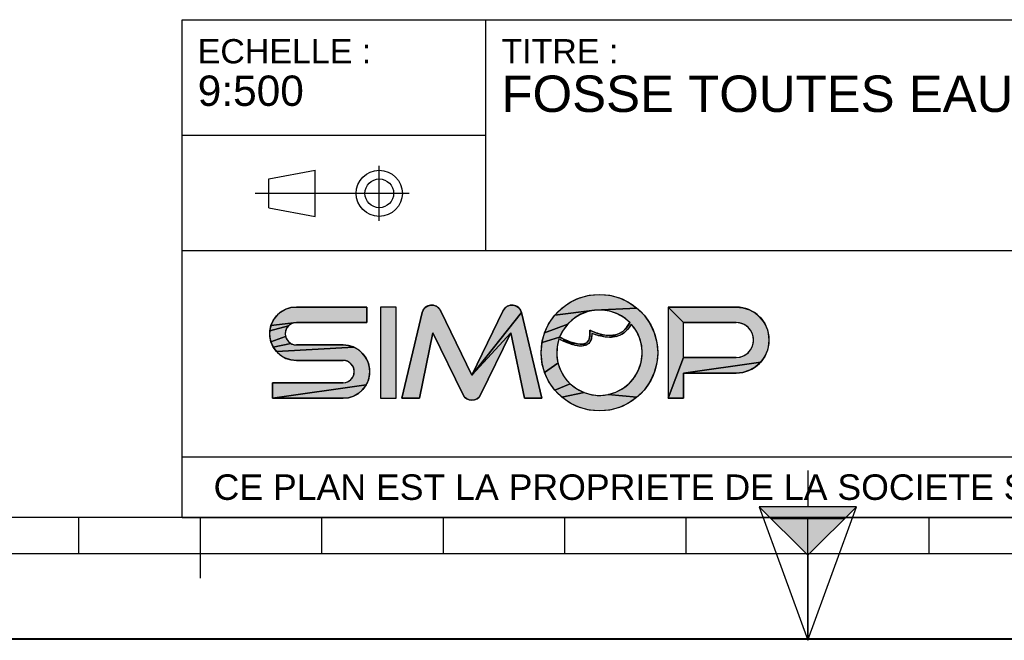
# Model space of a CAD drawing. Header units: millimetres. Extents: x 0 to 297, y 0 to 210.
# Tile 8 of 31: x 84 to 165, y 0 to 51. Entities that reach past the tile are written whole.
import ezdxf

# ---------------------------------------------------------------- set-up
doc = ezdxf.new("R2010")
doc.units = ezdxf.units.MM
doc.header["$LTSCALE"] = 16.335
doc.layers.get('0').update_dxf_attribs({"linetype": 'CONTINUOUS'})
doc.styles.get("Standard").update_dxf_attribs({"font": 'arial.ttf'})

# ---------------------------------------------------------------- blocks, each defined once
blk = doc.blocks.new('MARGEA4_BL0', base_point=(148.514, 105.014))
at = {"color": 7, "linetype": 'Continuous'}
for p, q in [((287.014, 10.014), (10.014, 10.014)), ((88.514, 7.014), (88.514, 10.014)), ((98.514, 5.014), (98.514, 10.014)), ((108.514, 7.014), (108.514, 10.014)), ((118.514, 7.014), (118.514, 10.014)), ((128.514, 7.014), (128.514, 10.014)), ((138.514, 7.014), (138.514, 10.014)), ((148.514, 0.014), (148.514, 10.014)), ((158.514, 7.014), (158.514, 10.014)), ((248.514, 7.014), (48.514, 7.014)), ((297.014, 0.014), (0.014, 0.014)), ((297.014, 0.014), (0.014, 0.014))]:
    blk.add_line(p, q, dxfattribs=at)
blk = doc.blocks.new('REPERE_ORIENTATION_BL1', base_point=(148.516, 6.898))
at = {"color": 7, "linetype": 'Continuous'}
for p, q in [((148.516, 13.898), (148.516, 10.898)), ((148.516, 6.898), (144.516, 10.898)), ((152.516, 10.898), (144.516, 10.898)), ((144.516, 10.898), (148.516, -0.102)), ((148.516, 6.898), (152.516, 10.898)), ((148.516, -0.102), (152.516, 10.898)), ((151.516, 9.898), (145.516, 9.898)), ((148.516, 6.898), (148.516, -0.102))]:
    blk.add_line(p, q, dxfattribs=at)
blk.add_solid([(144.516, 10.898), (148.516, 6.898), (152.516, 10.898)], dxfattribs=at)
blk = doc.blocks.new('ISO_BL3', base_point=(109.359, 36.711))
at = {"color": 7, "linetype": 'Continuous'}
for p, q in [((113.239, 34.434), (113.239, 38.988)), ((104.158, 37.894), (107.956, 38.612)), ((107.956, 34.81), (107.956, 38.612)), ((104.158, 35.528), (104.158, 37.894)), ((115.7, 36.711), (103.019, 36.711)), ((104.158, 35.528), (107.956, 34.81))]:
    blk.add_line(p, q, dxfattribs=at)
for radius in [1.901, 1.183]:
    blk.add_circle((113.239, 36.711), radius, dxfattribs=at)
blk = doc.blocks.new('LOGO-SIMOP-2009_BL4', base_point=(124.77, 23.589))
at = {"linetype": 'Continuous'}
for points in [[(131.363, 28.389), (132.197, 28.316), (133.005, 28.1), (133.763, 27.746), (134.449, 27.266), (130.961, 27.086), (127.686, 26.675), (128.278, 27.266), (128.963, 27.746), (129.722, 28.1), (130.53, 28.316)], [(105.954, 27.301), (106.412, 27.349), (112.22, 27.349), (112.22, 26.069), (106.412, 26.069), (104.319, 25.829), (104.507, 26.249), (104.777, 26.621), (105.119, 26.929), (105.517, 27.159)], [(117.578, 27.509), (117.792, 27.474), (117.99, 27.382), (118.155, 27.24), (118.276, 27.059), (120.86, 21.749), (124.06, 25.217), (121.579, 20.119), (121.455, 19.934), (121.284, 19.791), (121.08, 19.7), (120.86, 19.669), (120.639, 19.7), (120.436, 19.791), (120.265, 19.934), (120.141, 20.119), (117.66, 25.217), (116.54, 19.829), (115.1, 19.829), (116.778, 26.894), (116.857, 27.097), (116.987, 27.271), (117.16, 27.404), (117.362, 27.485)], [(123.927, 27.474), (124.142, 27.509), (124.358, 27.485), (124.56, 27.404), (124.732, 27.271), (124.863, 27.097), (124.941, 26.894), (120.86, 21.749), (123.444, 27.059), (123.565, 27.24), (123.73, 27.382)], [(124.06, 25.217), (120.86, 21.749), (124.941, 26.894), (126.62, 19.829), (125.18, 19.829)], [(129.751, 26.718), (129.215, 26.377), (128.749, 25.946), (126.853, 25.231), (127.207, 25.989), (127.686, 26.675), (130.961, 27.086), (130.34, 26.957)], [(131.596, 27.101), (130.961, 27.086), (134.449, 27.266), (135.04, 26.675), (135.52, 25.989), (135.874, 25.231), (136.091, 24.423), (136.163, 23.589), (136.091, 22.756), (135.874, 21.947), (135.52, 21.189), (135.04, 20.504), (134.449, 19.912), (132.075, 20.142), (132.717, 20.34), (133.309, 20.655), (133.83, 21.078), (134.262, 21.592), (134.588, 22.178), (134.798, 22.816), (134.882, 23.482), (134.838, 24.152), (134.668, 24.801), (134.378, 25.407), (133.978, 25.946), (133.719, 25.545), (133.436, 25.258), (133.098, 25.04), (132.731, 24.907), (132.159, 25.009), (132.592, 25.042), (132.968, 25.156), (133.314, 25.364), (133.6, 25.651), (133.861, 26.069), (133.375, 26.478), (132.823, 26.792), (132.224, 27.002)], [(138.292, 26.069), (137.012, 27.349), (142.612, 27.349), (143.177, 27.29), (143.718, 27.114), (144.211, 26.83), (144.633, 26.449), (144.967, 25.989), (145.199, 25.47), (145.317, 24.913), (145.317, 24.345), (145.199, 23.789), (144.967, 23.269), (144.633, 22.809), (138.292, 21.909), (138.292, 19.829), (137.012, 19.829), (138.292, 23.189), (142.612, 23.189), (142.956, 23.231), (143.281, 23.354), (143.567, 23.551), (143.797, 23.811), (143.958, 24.119), (144.041, 24.456), (144.041, 24.803), (143.958, 25.14), (143.797, 25.447), (143.567, 25.707), (143.281, 25.904), (142.956, 26.027), (142.612, 26.069)], [(105.952, 25.946), (105.761, 25.8), (104.224, 25.379), (104.319, 25.829), (106.412, 26.069), (106.174, 26.038)], [(128.368, 25.438), (128.084, 24.869), (126.636, 24.423), (126.853, 25.231), (128.749, 25.946)], [(105.523, 25.387), (105.492, 25.149), (105.523, 24.911), (104.319, 24.469), (104.224, 24.919), (104.224, 25.379), (105.761, 25.8), (105.615, 25.609)], [(131.146, 25.202), (131.682, 25.062), (131.315, 24.983), (130.744, 25.179), (130.717, 24.821), (130.631, 24.565), (130.48, 24.354), (130.273, 24.213), (130.001, 24.3), (130.178, 24.346), (130.347, 24.448), (130.481, 24.62), (130.552, 24.815), (130.583, 25.063), (130.563, 25.429)], [(105.761, 24.499), (105.952, 24.352), (104.507, 24.049), (104.319, 24.469), (105.523, 24.911), (105.615, 24.689)], [(110.717, 24.181), (111.155, 24.039), (104.777, 23.677), (104.507, 24.049), (105.952, 24.352), (106.174, 24.26), (106.412, 24.229), (110.26, 24.229)], [(128.084, 24.869), (128.432, 24.7), (128.441, 24.519), (128.029, 24.718), (127.876, 24.064), (127.849, 23.394), (127.95, 22.73), (126.853, 21.947), (126.636, 22.756), (126.563, 23.589), (126.636, 24.423)], [(128.738, 24.565), (129.026, 24.456), (129.312, 24.368), (129.161, 24.244), (128.799, 24.369), (128.441, 24.519), (128.432, 24.7)], [(129.788, 24.29), (130.001, 24.3), (130.273, 24.213), (130.034, 24.143), (129.77, 24.13), (129.472, 24.167), (129.161, 24.244), (129.312, 24.368), (129.552, 24.315)], [(132.159, 25.009), (132.731, 24.907), (132.312, 24.85), (131.842, 24.874), (131.315, 24.983), (131.682, 25.062)], [(111.553, 23.809), (111.895, 23.501), (112.165, 23.129), (112.352, 22.709), (112.448, 22.259), (112.448, 21.799), (112.352, 21.349), (112.165, 20.929), (104.452, 19.829), (104.452, 21.109), (110.26, 21.109), (110.498, 21.14), (110.72, 21.232), (110.91, 21.379), (111.057, 21.569), (111.148, 21.791), (111.18, 22.029), (111.148, 22.267), (111.057, 22.489), (110.91, 22.68), (110.72, 22.826), (110.498, 22.918), (110.26, 22.949), (106.412, 22.949), (105.954, 22.997), (105.517, 23.139), (105.119, 23.369), (104.777, 23.677), (111.155, 24.039)], [(128.175, 22.098), (128.516, 21.52), (128.961, 21.017), (127.686, 20.504), (127.207, 21.189), (126.853, 21.947), (127.95, 22.73)], [(143.177, 21.969), (142.612, 21.909), (138.292, 21.909), (144.633, 22.809), (144.211, 22.429), (143.718, 22.144)], [(110.717, 19.877), (110.26, 19.829), (104.452, 19.829), (112.165, 20.929), (111.895, 20.557), (111.553, 20.249), (111.155, 20.019)], [(129.493, 20.607), (130.093, 20.307), (128.278, 19.912), (127.686, 20.504), (128.961, 21.017)], [(131.408, 20.069), (132.075, 20.142), (134.449, 19.912), (133.763, 19.432), (133.005, 19.079), (132.197, 18.862), (131.363, 18.789), (130.53, 18.862), (129.722, 19.079), (128.963, 19.432), (128.278, 19.912), (130.093, 20.307), (130.739, 20.125)]]:
    blk.add_hatch(color=7, dxfattribs=at).paths.add_polyline_path(points)
at = {"color": 7, "linetype": 'Continuous'}
for p, q in [((130.53, 28.316), (131.363, 28.389)), ((131.363, 28.389), (132.197, 28.316)), ((128.278, 27.266), (128.963, 27.746)), ((128.963, 27.746), (129.722, 28.1)), ((129.722, 28.1), (130.53, 28.316)), ((132.197, 28.316), (133.005, 28.1)), ((133.005, 28.1), (133.763, 27.746)), ((133.763, 27.746), (134.449, 27.266)), ((104.777, 26.621), (105.119, 26.929)), ((105.119, 26.929), (105.517, 27.159)), ((105.517, 27.159), (105.954, 27.301)), ((105.954, 27.301), (106.412, 27.349)), ((112.22, 27.349), (106.412, 27.349)), ((112.22, 26.069), (112.22, 27.349)), ((113.34, 27.349), (113.34, 19.829)), ((114.62, 27.349), (113.34, 27.349)), ((114.62, 19.829), (114.62, 27.349)), ((116.778, 26.894), (115.1, 19.829)), ((116.778, 26.894), (116.857, 27.097)), ((116.857, 27.097), (116.987, 27.271)), ((116.987, 27.271), (117.16, 27.404)), ((117.16, 27.404), (117.362, 27.485)), ((117.362, 27.485), (117.578, 27.509)), ((117.578, 27.509), (117.792, 27.474)), ((117.792, 27.474), (117.99, 27.382)), ((117.99, 27.382), (118.155, 27.24)), ((118.155, 27.24), (118.276, 27.059)), ((120.86, 21.749), (118.276, 27.059)), ((123.444, 27.059), (120.86, 21.749)), ((124.941, 26.894), (120.86, 21.749)), ((123.444, 27.059), (123.565, 27.24)), ((123.565, 27.24), (123.73, 27.382)), ((123.73, 27.382), (123.927, 27.474)), ((123.927, 27.474), (124.142, 27.509)), ((124.142, 27.509), (124.358, 27.485)), ((124.358, 27.485), (124.56, 27.404)), ((124.56, 27.404), (124.732, 27.271)), ((124.732, 27.271), (124.863, 27.097)), ((124.863, 27.097), (124.941, 26.894)), ((126.62, 19.829), (124.941, 26.894)), ((127.686, 26.675), (128.278, 27.266)), ((130.961, 27.086), (127.686, 26.675)), ((130.34, 26.957), (129.751, 26.718)), ((130.961, 27.086), (130.34, 26.957)), ((134.449, 27.266), (130.961, 27.086)), ((131.596, 27.101), (130.961, 27.086)), ((132.224, 27.002), (131.596, 27.101)), ((132.823, 26.792), (132.224, 27.002)), ((133.375, 26.478), (132.823, 26.792)), ((134.449, 27.266), (135.04, 26.675)), ((142.612, 27.349), (137.012, 27.349)), ((138.292, 26.069), (137.012, 27.349)), ((137.012, 27.349), (137.012, 19.829)), ((142.612, 27.349), (143.177, 27.29)), ((143.177, 27.29), (143.718, 27.114)), ((143.718, 27.114), (144.211, 26.83)), ((144.211, 26.83), (144.633, 26.449)), ((104.319, 25.829), (104.507, 26.249)), ((106.412, 26.069), (104.319, 25.829)), ((104.507, 26.249), (104.777, 26.621)), ((105.952, 25.946), (105.761, 25.8)), ((106.174, 26.038), (105.952, 25.946)), ((106.412, 26.069), (106.174, 26.038)), ((106.412, 26.069), (112.22, 26.069)), ((126.853, 25.231), (127.207, 25.989)), ((128.749, 25.946), (126.853, 25.231)), ((127.207, 25.989), (127.686, 26.675)), ((128.749, 25.946), (128.368, 25.438)), ((129.215, 26.377), (128.749, 25.946)), ((129.751, 26.718), (129.215, 26.377)), ((133.861, 26.069), (133.375, 26.478)), ((133.6, 25.651), (133.861, 26.069)), ((133.978, 25.946), (133.719, 25.545)), ((134.378, 25.407), (133.978, 25.946)), ((135.04, 26.675), (135.52, 25.989)), ((135.52, 25.989), (135.874, 25.231)), ((138.292, 26.069), (142.612, 26.069)), ((138.292, 23.189), (138.292, 26.069)), ((142.956, 26.027), (142.612, 26.069)), ((143.281, 25.904), (142.956, 26.027)), ((144.633, 26.449), (144.967, 25.989)), ((144.967, 25.989), (145.199, 25.47)), ((104.224, 25.379), (104.319, 25.829)), ((105.761, 25.8), (104.224, 25.379)), ((104.224, 24.919), (104.224, 25.379)), ((105.523, 25.387), (105.492, 25.149)), ((105.492, 25.149), (105.523, 24.911)), ((105.615, 25.609), (105.523, 25.387)), ((105.761, 25.8), (105.615, 25.609)), ((116.54, 19.829), (117.66, 25.217)), ((117.66, 25.217), (120.141, 20.119)), ((124.06, 25.217), (120.86, 21.749)), ((121.579, 20.119), (124.06, 25.217)), ((124.06, 25.217), (125.18, 19.829)), ((126.636, 24.423), (126.853, 25.231)), ((128.368, 25.438), (128.084, 24.869)), ((130.583, 25.063), (130.563, 25.429)), ((130.563, 25.429), (131.146, 25.202)), ((130.744, 25.179), (130.717, 24.821)), ((131.315, 24.983), (130.744, 25.179)), ((131.146, 25.202), (131.682, 25.062)), ((132.592, 25.042), (132.968, 25.156)), ((132.968, 25.156), (133.314, 25.364)), ((133.436, 25.258), (133.098, 25.04)), ((133.314, 25.364), (133.6, 25.651)), ((133.719, 25.545), (133.436, 25.258)), ((134.668, 24.801), (134.378, 25.407)), ((135.874, 25.231), (136.091, 24.423)), ((143.567, 25.707), (143.281, 25.904)), ((143.797, 25.447), (143.567, 25.707)), ((143.958, 25.14), (143.797, 25.447)), ((144.041, 24.803), (143.958, 25.14)), ((145.199, 25.47), (145.317, 24.913)), ((104.319, 24.469), (104.224, 24.919)), ((105.523, 24.911), (104.319, 24.469)), ((104.507, 24.049), (104.319, 24.469)), ((105.952, 24.352), (104.507, 24.049)), ((105.523, 24.911), (105.615, 24.689)), ((105.615, 24.689), (105.761, 24.499)), ((105.761, 24.499), (105.952, 24.352)), ((105.952, 24.352), (106.174, 24.26)), ((126.563, 23.589), (126.636, 24.423)), ((128.084, 24.869), (126.636, 24.423)), ((128.029, 24.718), (127.876, 24.064)), ((128.441, 24.519), (128.029, 24.718)), ((128.084, 24.869), (128.432, 24.7)), ((128.432, 24.7), (128.738, 24.565)), ((128.432, 24.7), (128.441, 24.519)), ((128.799, 24.369), (128.441, 24.519)), ((128.738, 24.565), (129.026, 24.456)), ((129.161, 24.244), (128.799, 24.369)), ((129.026, 24.456), (129.312, 24.368)), ((129.312, 24.368), (129.161, 24.244)), ((129.312, 24.368), (129.552, 24.315)), ((129.552, 24.315), (129.788, 24.29)), ((130.001, 24.3), (130.178, 24.346)), ((130.178, 24.346), (130.347, 24.448)), ((130.48, 24.354), (130.273, 24.213)), ((130.347, 24.448), (130.481, 24.62)), ((130.631, 24.565), (130.48, 24.354)), ((130.481, 24.62), (130.552, 24.815)), ((130.552, 24.815), (130.583, 25.063)), ((130.717, 24.821), (130.631, 24.565)), ((131.682, 25.062), (131.315, 24.983)), ((131.842, 24.874), (131.315, 24.983)), ((131.682, 25.062), (132.159, 25.009)), ((132.312, 24.85), (131.842, 24.874)), ((132.159, 25.009), (132.592, 25.042)), ((132.731, 24.907), (132.159, 25.009)), ((132.731, 24.907), (132.312, 24.85)), ((133.098, 25.04), (132.731, 24.907)), ((134.838, 24.152), (134.668, 24.801)), ((136.091, 24.423), (136.163, 23.589)), ((143.958, 24.119), (144.041, 24.456)), ((144.041, 24.456), (144.041, 24.803)), ((145.317, 24.345), (145.199, 23.789)), ((145.317, 24.913), (145.317, 24.345)), ((104.777, 23.677), (104.507, 24.049)), ((111.155, 24.039), (104.777, 23.677)), ((105.119, 23.369), (104.777, 23.677)), ((106.174, 24.26), (106.412, 24.229)), ((110.26, 24.229), (106.412, 24.229)), ((110.26, 24.229), (110.717, 24.181)), ((110.717, 24.181), (111.155, 24.039)), ((111.155, 24.039), (111.553, 23.809)), ((111.553, 23.809), (111.895, 23.501)), ((126.636, 22.756), (126.563, 23.589)), ((127.876, 24.064), (127.849, 23.394)), ((129.472, 24.167), (129.161, 24.244)), ((129.77, 24.13), (129.472, 24.167)), ((130.034, 24.143), (129.77, 24.13)), ((129.788, 24.29), (130.001, 24.3)), ((130.273, 24.213), (130.001, 24.3)), ((130.273, 24.213), (130.034, 24.143)), ((134.882, 23.482), (134.838, 24.152)), ((136.163, 23.589), (136.091, 22.756)), ((143.281, 23.354), (143.567, 23.551)), ((143.567, 23.551), (143.797, 23.811)), ((143.797, 23.811), (143.958, 24.119)), ((145.199, 23.789), (144.967, 23.269)), ((105.517, 23.139), (105.119, 23.369)), ((105.954, 22.997), (105.517, 23.139)), ((106.412, 22.949), (105.954, 22.997)), ((106.412, 22.949), (110.26, 22.949)), ((110.498, 22.918), (110.26, 22.949)), ((110.72, 22.826), (110.498, 22.918)), ((110.91, 22.68), (110.72, 22.826)), ((111.895, 23.501), (112.165, 23.129)), ((112.165, 23.129), (112.352, 22.709)), ((112.352, 22.709), (112.448, 22.259)), ((126.853, 21.947), (126.636, 22.756)), ((127.95, 22.73), (126.853, 21.947)), ((127.849, 23.394), (127.95, 22.73)), ((127.95, 22.73), (128.175, 22.098)), ((134.588, 22.178), (134.798, 22.816)), ((134.798, 22.816), (134.882, 23.482)), ((136.091, 22.756), (135.874, 21.947)), ((138.292, 23.189), (137.012, 19.829)), ((142.612, 23.189), (138.292, 23.189)), ((144.633, 22.809), (138.292, 21.909)), ((142.612, 23.189), (142.956, 23.231)), ((142.956, 23.231), (143.281, 23.354)), ((144.633, 22.809), (144.211, 22.429)), ((144.967, 23.269), (144.633, 22.809)), ((111.057, 22.489), (110.91, 22.68)), ((111.148, 22.267), (111.057, 22.489)), ((111.18, 22.029), (111.148, 22.267)), ((111.148, 21.791), (111.18, 22.029)), ((112.448, 22.259), (112.448, 21.799)), ((127.207, 21.189), (126.853, 21.947)), ((128.175, 22.098), (128.516, 21.52)), ((134.262, 21.592), (134.588, 22.178)), ((135.874, 21.947), (135.52, 21.189)), ((138.292, 21.909), (142.612, 21.909)), ((138.292, 19.829), (138.292, 21.909)), ((143.177, 21.969), (142.612, 21.909)), ((143.718, 22.144), (143.177, 21.969)), ((144.211, 22.429), (143.718, 22.144)), ((104.452, 21.109), (104.452, 19.829)), ((110.26, 21.109), (104.452, 21.109)), ((110.26, 21.109), (110.498, 21.14)), ((110.498, 21.14), (110.72, 21.232)), ((110.72, 21.232), (110.91, 21.379)), ((110.91, 21.379), (111.057, 21.569)), ((111.057, 21.569), (111.148, 21.791)), ((112.352, 21.349), (112.165, 20.929)), ((112.448, 21.799), (112.352, 21.349)), ((127.686, 20.504), (127.207, 21.189)), ((128.516, 21.52), (128.961, 21.017)), ((133.309, 20.655), (133.83, 21.078)), ((133.83, 21.078), (134.262, 21.592)), ((135.52, 21.189), (135.04, 20.504)), ((112.165, 20.929), (104.452, 19.829)), ((111.895, 20.557), (111.553, 20.249)), ((112.165, 20.929), (111.895, 20.557)), ((128.961, 21.017), (127.686, 20.504)), ((128.278, 19.912), (127.686, 20.504)), ((130.093, 20.307), (128.278, 19.912)), ((128.961, 21.017), (129.493, 20.607)), ((129.493, 20.607), (130.093, 20.307)), ((130.093, 20.307), (130.739, 20.125)), ((132.075, 20.142), (132.717, 20.34)), ((132.717, 20.34), (133.309, 20.655)), ((135.04, 20.504), (134.449, 19.912)), ((104.452, 19.829), (110.26, 19.829)), ((110.717, 19.877), (110.26, 19.829)), ((111.155, 20.019), (110.717, 19.877)), ((111.553, 20.249), (111.155, 20.019)), ((113.34, 19.829), (114.62, 19.829)), ((115.1, 19.829), (116.54, 19.829)), ((120.265, 19.934), (120.141, 20.119)), ((120.436, 19.791), (120.265, 19.934)), ((120.639, 19.7), (120.436, 19.791)), ((120.86, 19.669), (120.639, 19.7)), ((121.08, 19.7), (120.86, 19.669)), ((121.284, 19.791), (121.08, 19.7)), ((121.455, 19.934), (121.284, 19.791)), ((121.579, 20.119), (121.455, 19.934)), ((125.18, 19.829), (126.62, 19.829)), ((128.963, 19.432), (128.278, 19.912)), ((130.739, 20.125), (131.408, 20.069)), ((131.408, 20.069), (132.075, 20.142)), ((134.449, 19.912), (132.075, 20.142)), ((134.449, 19.912), (133.763, 19.432)), ((137.012, 19.829), (138.292, 19.829)), ((129.722, 19.079), (128.963, 19.432)), ((130.53, 18.862), (129.722, 19.079)), ((131.363, 18.789), (130.53, 18.862)), ((132.197, 18.862), (131.363, 18.789)), ((133.005, 19.079), (132.197, 18.862)), ((133.763, 19.432), (133.005, 19.079))]:
    blk.add_line(p, q, dxfattribs=at)
for points in [[(131.363, 28.389), (132.197, 28.316), (133.005, 28.1), (133.763, 27.746), (134.449, 27.266), (130.961, 27.086), (127.686, 26.675), (128.278, 27.266), (128.963, 27.746), (129.722, 28.1), (130.53, 28.316), (131.363, 28.389)], [(105.954, 27.301), (106.412, 27.349), (112.22, 27.349), (112.22, 26.069), (106.412, 26.069), (104.319, 25.829), (104.507, 26.249), (104.777, 26.621), (105.119, 26.929), (105.517, 27.159), (105.954, 27.301)], [(117.578, 27.509), (117.792, 27.474), (117.99, 27.382), (118.155, 27.24), (118.276, 27.059), (120.86, 21.749), (124.06, 25.217), (121.579, 20.119), (121.455, 19.934), (121.284, 19.791), (121.08, 19.7), (120.86, 19.669), (120.639, 19.7), (120.436, 19.791), (120.265, 19.934), (120.141, 20.119), (117.66, 25.217), (116.54, 19.829), (115.1, 19.829), (116.778, 26.894), (116.857, 27.097), (116.987, 27.271), (117.16, 27.404), (117.362, 27.485), (117.578, 27.509)], [(123.927, 27.474), (124.142, 27.509), (124.358, 27.485), (124.56, 27.404), (124.732, 27.271), (124.863, 27.097), (124.941, 26.894), (120.86, 21.749), (123.444, 27.059), (123.565, 27.24), (123.73, 27.382), (123.927, 27.474)], [(124.06, 25.217), (120.86, 21.749), (124.941, 26.894), (126.62, 19.829), (125.18, 19.829), (124.06, 25.217)], [(129.751, 26.718), (129.215, 26.377), (128.749, 25.946), (126.853, 25.231), (127.207, 25.989), (127.686, 26.675), (130.961, 27.086), (130.34, 26.957), (129.751, 26.718)], [(131.596, 27.101), (130.961, 27.086), (134.449, 27.266), (135.04, 26.675), (135.52, 25.989), (135.874, 25.231), (136.091, 24.423), (136.163, 23.589), (136.091, 22.756), (135.874, 21.947), (135.52, 21.189), (135.04, 20.504), (134.449, 19.912), (132.075, 20.142), (132.717, 20.34), (133.309, 20.655), (133.83, 21.078), (134.262, 21.592), (134.588, 22.178), (134.798, 22.816), (134.882, 23.482), (134.838, 24.152), (134.668, 24.801), (134.378, 25.407), (133.978, 25.946), (133.719, 25.545), (133.436, 25.258), (133.098, 25.04), (132.731, 24.907), (132.159, 25.009), (132.592, 25.042), (132.968, 25.156), (133.314, 25.364), (133.6, 25.651), (133.861, 26.069), (133.375, 26.478), (132.823, 26.792), (132.224, 27.002), (131.596, 27.101)], [(138.292, 26.069), (137.012, 27.349), (142.612, 27.349), (143.177, 27.29), (143.718, 27.114), (144.211, 26.83), (144.633, 26.449), (144.967, 25.989), (145.199, 25.47), (145.317, 24.913), (145.317, 24.345), (145.199, 23.789), (144.967, 23.269), (144.633, 22.809), (138.292, 21.909), (138.292, 19.829), (137.012, 19.829), (138.292, 23.189), (142.612, 23.189), (142.956, 23.231), (143.281, 23.354), (143.567, 23.551), (143.797, 23.811), (143.958, 24.119), (144.041, 24.456), (144.041, 24.803), (143.958, 25.14), (143.797, 25.447), (143.567, 25.707), (143.281, 25.904), (142.956, 26.027), (142.612, 26.069), (138.292, 26.069)], [(105.952, 25.946), (105.761, 25.8), (104.224, 25.379), (104.319, 25.829), (106.412, 26.069), (106.174, 26.038), (105.952, 25.946)], [(128.368, 25.438), (128.084, 24.869), (126.636, 24.423), (126.853, 25.231), (128.749, 25.946), (128.368, 25.438)], [(105.523, 25.387), (105.492, 25.149), (105.523, 24.911), (104.319, 24.469), (104.224, 24.919), (104.224, 25.379), (105.761, 25.8), (105.615, 25.609), (105.523, 25.387)], [(131.146, 25.202), (131.682, 25.062), (131.315, 24.983), (130.744, 25.179), (130.717, 24.821), (130.631, 24.565), (130.48, 24.354), (130.273, 24.213), (130.001, 24.3), (130.178, 24.346), (130.347, 24.448), (130.481, 24.62), (130.552, 24.815), (130.583, 25.063), (130.563, 25.429), (131.146, 25.202)], [(105.761, 24.499), (105.952, 24.352), (104.507, 24.049), (104.319, 24.469), (105.523, 24.911), (105.615, 24.689), (105.761, 24.499)], [(110.717, 24.181), (111.155, 24.039), (104.777, 23.677), (104.507, 24.049), (105.952, 24.352), (106.174, 24.26), (106.412, 24.229), (110.26, 24.229), (110.717, 24.181)], [(128.084, 24.869), (128.432, 24.7), (128.441, 24.519), (128.029, 24.718), (127.876, 24.064), (127.849, 23.394), (127.95, 22.73), (126.853, 21.947), (126.636, 22.756), (126.563, 23.589), (126.636, 24.423), (128.084, 24.869)], [(128.738, 24.565), (129.026, 24.456), (129.312, 24.368), (129.161, 24.244), (128.799, 24.369), (128.441, 24.519), (128.432, 24.7), (128.738, 24.565)], [(129.788, 24.29), (130.001, 24.3), (130.273, 24.213), (130.034, 24.143), (129.77, 24.13), (129.472, 24.167), (129.161, 24.244), (129.312, 24.368), (129.552, 24.315), (129.788, 24.29)], [(132.159, 25.009), (132.731, 24.907), (132.312, 24.85), (131.842, 24.874), (131.315, 24.983), (131.682, 25.062), (132.159, 25.009)], [(111.553, 23.809), (111.895, 23.501), (112.165, 23.129), (112.352, 22.709), (112.448, 22.259), (112.448, 21.799), (112.352, 21.349), (112.165, 20.929), (104.452, 19.829), (104.452, 21.109), (110.26, 21.109), (110.498, 21.14), (110.72, 21.232), (110.91, 21.379), (111.057, 21.569), (111.148, 21.791), (111.18, 22.029), (111.148, 22.267), (111.057, 22.489), (110.91, 22.68), (110.72, 22.826), (110.498, 22.918), (110.26, 22.949), (106.412, 22.949), (105.954, 22.997), (105.517, 23.139), (105.119, 23.369), (104.777, 23.677), (111.155, 24.039), (111.553, 23.809)], [(128.175, 22.098), (128.516, 21.52), (128.961, 21.017), (127.686, 20.504), (127.207, 21.189), (126.853, 21.947), (127.95, 22.73), (128.175, 22.098)], [(143.177, 21.969), (142.612, 21.909), (138.292, 21.909), (144.633, 22.809), (144.211, 22.429), (143.718, 22.144), (143.177, 21.969)], [(110.717, 19.877), (110.26, 19.829), (104.452, 19.829), (112.165, 20.929), (111.895, 20.557), (111.553, 20.249), (111.155, 20.019), (110.717, 19.877)], [(129.493, 20.607), (130.093, 20.307), (128.278, 19.912), (127.686, 20.504), (128.961, 21.017), (129.493, 20.607)], [(131.408, 20.069), (132.075, 20.142), (134.449, 19.912), (133.763, 19.432), (133.005, 19.079), (132.197, 18.862), (131.363, 18.789), (130.53, 18.862), (129.722, 19.079), (128.963, 19.432), (128.278, 19.912), (130.093, 20.307), (130.739, 20.125), (131.408, 20.069)]]:
    blk.add_lwpolyline(points, dxfattribs=at)
blk.add_circle((131.363, 23.589), 4.8, dxfattribs=at)
for centre, radius, start, end in [((106.412, 25.149), 2.2, 90, 270), ((117.556, 26.709), 0.8, 25.94945, 166.63548), ((124.163, 26.709), 0.8, 13.36452, 154.05055), ((131.363, 23.589), 3.52, 44.79283, 158.67631), ((142.612, 24.629), 2.72, 270, 90), ((106.412, 25.149), 0.92, 90, 270), ((131.363, 23.589), 3.52, 161.30052, 42.02671), ((142.612, 24.629), 1.44, 270, 90), ((110.26, 22.029), 2.2, 270, 90), ((110.26, 22.029), 0.92, 270, 90), ((120.86, 20.469), 0.8, 205.94945, 334.05055)]:
    blk.add_arc(centre, radius, start, end, dxfattribs=at)
blk.add_open_spline([(133.861, 26.069), (133.691, 25.725), (133.278, 25.242), (132.495, 24.966), (131.587, 25.038), (130.914, 25.273), (130.563, 25.429)], degree=3, dxfattribs=at)
for points, knots in [([(133.978, 25.946), (133.742, 25.491), (133.106, 24.892), (131.957, 24.786), (131.132, 25.023), (130.744, 25.179)], [0, 0, 0, 0, 0.345264, 0.703638, 1, 1, 1, 1]), ([(130.744, 25.179), (130.749, 25.009), (130.71, 24.645), (130.441, 24.241), (129.948, 24.097), (129.39, 24.163), (128.75, 24.373), (128.275, 24.593), (128.029, 24.718)], [0, 0, 0, 0, 0.118516, 0.29564, 0.472763, 0.649887, 0.82701, 1, 1, 1, 1]), ([(130.563, 25.429), (130.59, 25.221), (130.59, 24.88), (130.467, 24.544), (130.244, 24.35), (129.836, 24.25), (129.149, 24.376), (128.458, 24.678), (128.084, 24.869)], [0, 0, 0, 0, 0.125, 0.25, 0.375, 0.5, 0.75, 1, 1, 1, 1])]:
    blk.add_open_spline(points, degree=3, knots=knots, dxfattribs=at)
for points in [[(113.34, 19.829), (113.34, 27.349), (114.62, 19.829), (114.62, 27.349)], [(138.292, 23.189), (137.012, 19.829), (138.292, 26.069), (137.012, 27.349)]]:
    blk.add_solid(points, dxfattribs=at)
blk = doc.blocks.new('*T6')
at = {"color": 7, "linetype": 'Continuous'}
for p, q in [((0, 0), (0, 41)), ((0, 41), (190, 41)), ((25, 22), (25, 41)), ((170, 5), (170, 41)), ((190, 0), (190, 41)), ((0, 31.5), (25, 31.5)), ((0, 22), (190, 22)), ((110, 5), (110, 22)), ((170, 15), (190, 15)), ((0, 5), (190, 5)), ((0, 0), (190, 0))]:
    blk.add_line(p, q, dxfattribs=at)
at = {"color": 7, "linetype": 'Continuous', "line_spacing_factor": 0.9}
for s, insert, char_height, width, attachment_point in [('ECHELLE :\\P\\H2.5;9:500', (1.28, 39.4), 2, 28.52045, 1), ('TITRE :\\P\\H3.0;FOSSE TOUTES EAUX PRV - 30 M3', (26.28, 39.4), 2, 139.89591, 1), ('A4', (180, 34), 5, 17.0632, 2), ('REFERENCE PRODUIT :\\P\\H3.0;FTE3/6318/30', (111.28, 20.4), 2, 64.13383, 1), ('FR', (180, 20), 3, 11.15242, 2), ('FOLIO :  \\P\\H3.0;1/1', (180, 12.812), 1.5, 17.19703, 2), ('CE PLAN EST LA PROPRIETE DE LA SOCIETE SIMOP ET NE PEUT ETRE REPRODUIT OU COMMUNIQUE SANS SON AUTORISATION', (95, 3.55), 2.1, 368.8974, 2)]:
    blk.add_mtext(s, dxfattribs=dict(at, insert=insert, char_height=char_height, width=width, attachment_point=attachment_point))

msp = doc.modelspace()

# ---------------------------------------------------------------- linework, layer by layer
at = {"color": 7, "linetype": 'Continuous'}
msp.add_line((0, 0), (297, 0), dxfattribs=at)

# ---------------------------------------------------------------- block references
for name, p in [('MARGEA4_BL0', (148.514, 105.014)), ('ISO_BL3', (109.359, 36.711)), ('LOGO-SIMOP-2009_BL4', (124.77, 23.589)), ('REPERE_ORIENTATION_BL1', (148.516, 6.898))]:
    msp.add_blockref(name, p, dxfattribs=at)
msp.add_blockref('*T6', (97.014, 10.014))

doc.saveas('drawing.dxf')
